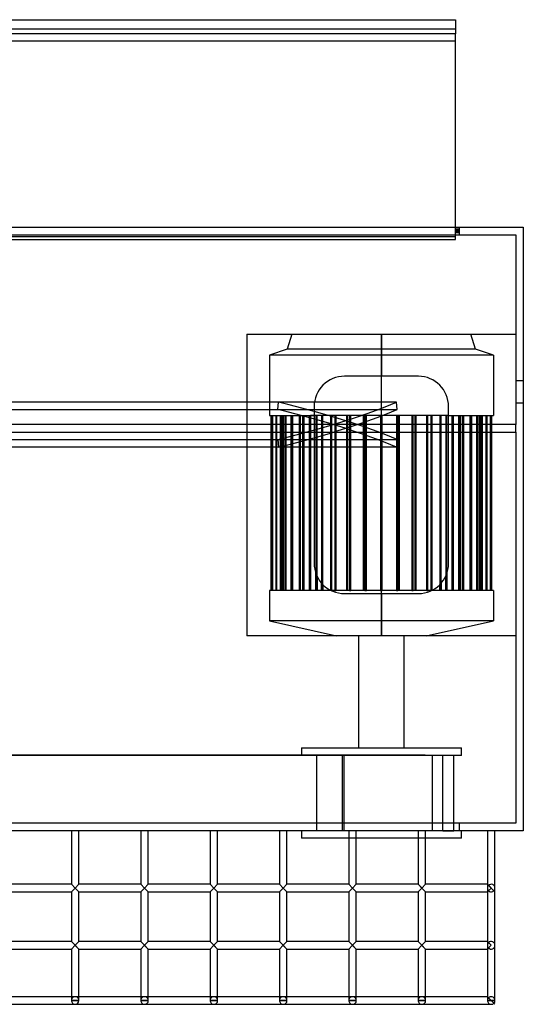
# Model space of a CAD drawing. Header units: millimetres. Extents: x -572 to 572, y -315 to 338.
# Tile 5 of 5: x 239 to 572, y -315 to 338. Entities that reach past the tile are written whole.
import ezdxf

# ---------------------------------------------------------------- set-up
doc = ezdxf.new("R2010")
doc.units = ezdxf.units.MM
doc.layers.add('MAIN-1', color=7, linetype='Continuous')
doc.layers.add('MAIN-2', color=7, linetype='Continuous')

msp = doc.modelspace()

# ---------------------------------------------------------------- linework, layer by layer
at = {"layer": 'MAIN-1'}
for p, q in [((-527.5, 337.53), (527.5, 337.53)), ((527.5, 337.53), (527.5, 328.18)), ((527.5, 328.18), (-527.5, 328.18)), ((527.5, 323.42), (527.5, 328.18)), ((-527.5, 323.42), (527.5, 323.42)), ((527.5, 200), (527.5, 323.42)), ((-572.5, 200), (572.5, 200)), ((572.5, 200), (572.5, -200)), ((572.5, -200), (-572.5, -200)), ((273.13, -200), (273.13, -235.45)), ((278.12, -235.45), (278.12, -200)), ((319.06, -200), (319.06, -235.45)), ((324.06, -235.45), (324.06, -200)), ((365, -200), (365, -235.45)), ((370, -235.45), (370, -200)), ((410.94, -200), (410.94, -235.45)), ((415.94, -235.45), (415.94, -200)), ((425.46, -200), (425.46, -205)), ((456.88, -200), (456.88, -235.45)), ((461.87, -235.45), (461.87, -200)), ((502.81, -200), (502.81, -235.45)), ((507.81, -235.45), (507.81, -200)), ((531.46, -205), (531.46, -200)), ((548.75, -200), (548.75, -235.45)), ((548.75, -200), (548.75, -235.45)), ((553.75, -237.95), (553.75, -200)), ((456.88, -205), (425.46, -205)), ((502.81, -205), (461.87, -205)), ((531.46, -205), (507.81, -205)), ((273.13, -235.45), (232.19, -235.45)), ((232.19, -240.45), (273.13, -240.45)), ((273.13, -235.45), (275.62, -237.95)), ((273.13, -240.45), (275.62, -237.95)), ((273.13, -240.45), (273.13, -273.4)), ((275.62, -237.95), (278.12, -235.45)), ((278.12, -240.45), (275.62, -237.95)), ((319.06, -235.45), (278.12, -235.45)), ((278.12, -240.45), (319.06, -240.45)), ((278.12, -273.4), (278.12, -240.45)), ((319.06, -235.45), (321.56, -237.95)), ((319.06, -240.45), (321.56, -237.95)), ((319.06, -240.45), (319.06, -273.4)), ((321.56, -237.95), (324.06, -235.45)), ((324.06, -240.45), (321.56, -237.95)), ((365, -235.45), (324.06, -235.45)), ((324.06, -240.45), (365, -240.45)), ((324.06, -273.4), (324.06, -240.45)), ((365, -235.45), (367.5, -237.95)), ((365, -240.45), (367.5, -237.95)), ((365, -240.45), (365, -273.4)), ((367.5, -237.95), (370, -235.45)), ((370, -240.45), (367.5, -237.95)), ((410.94, -235.45), (370, -235.45)), ((370, -240.45), (410.94, -240.45)), ((370, -273.4), (370, -240.45)), ((410.94, -235.45), (413.44, -237.95)), ((410.94, -240.45), (413.44, -237.95)), ((410.94, -240.45), (410.94, -273.4)), ((413.44, -237.95), (415.94, -235.45)), ((415.94, -240.45), (413.44, -237.95)), ((456.88, -235.45), (415.94, -235.45)), ((415.94, -240.45), (456.88, -240.45)), ((415.94, -273.4), (415.94, -240.45)), ((456.88, -235.45), (459.38, -237.95)), ((456.88, -240.45), (459.38, -237.95)), ((456.88, -240.45), (456.88, -273.4)), ((459.38, -237.95), (461.87, -235.45)), ((461.87, -240.45), (459.38, -237.95)), ((502.81, -235.45), (461.87, -235.45)), ((461.87, -240.45), (502.81, -240.45)), ((461.87, -273.4), (461.87, -240.45)), ((507.81, -240.45), (502.81, -235.45)), ((502.81, -240.45), (505.31, -237.95)), ((502.81, -240.45), (502.81, -273.4)), ((505.31, -237.95), (507.81, -235.45)), ((507.81, -240.45), (505.31, -237.95)), ((548.75, -235.45), (507.81, -235.45)), ((507.81, -240.45), (548.75, -240.45)), ((507.81, -273.4), (507.81, -240.45)), ((553.75, -240.45), (548.75, -235.45)), ((548.75, -240.45), (551.25, -237.95)), ((548.75, -240.45), (548.75, -273.4)), ((548.75, -240.45), (548.75, -273.4)), ((553.75, -275.9), (553.75, -237.95)), ((273.13, -273.4), (232.19, -273.4)), ((273.13, -273.4), (275.62, -275.9)), ((275.62, -275.9), (278.12, -273.4)), ((319.06, -273.4), (278.12, -273.4)), ((319.06, -273.4), (321.56, -275.9)), ((321.56, -275.9), (324.06, -273.4)), ((365, -273.4), (324.06, -273.4)), ((365, -273.4), (367.5, -275.9)), ((367.5, -275.9), (370, -273.4)), ((410.94, -273.4), (370, -273.4)), ((410.94, -273.4), (413.44, -275.9)), ((413.44, -275.9), (415.94, -273.4)), ((456.88, -273.4), (415.94, -273.4)), ((456.88, -273.4), (459.38, -275.9)), ((459.38, -275.9), (461.87, -273.4)), ((502.81, -273.4), (461.87, -273.4)), ((502.81, -273.4), (505.31, -275.9)), ((505.31, -275.9), (507.81, -273.4)), ((548.75, -273.4), (507.81, -273.4)), ((548.75, -273.4), (551.25, -275.9)), ((232.19, -278.4), (273.13, -278.4)), ((275.62, -275.9), (273.13, -278.4)), ((273.13, -278.4), (273.13, -312.5)), ((278.12, -278.4), (275.62, -275.9)), ((278.12, -312.5), (278.12, -278.4)), ((278.12, -278.4), (319.06, -278.4)), ((321.56, -275.9), (319.06, -278.4)), ((319.06, -278.4), (319.06, -312.5)), ((324.06, -278.4), (321.56, -275.9)), ((324.06, -312.5), (324.06, -278.4)), ((324.06, -278.4), (365, -278.4)), ((367.5, -275.9), (365, -278.4)), ((365, -278.4), (365, -312.5)), ((370, -278.4), (367.5, -275.9)), ((370, -312.5), (370, -278.4)), ((370, -278.4), (410.94, -278.4)), ((413.44, -275.9), (410.94, -278.4)), ((410.94, -278.4), (410.94, -312.5)), ((415.94, -278.4), (413.44, -275.9)), ((415.94, -312.5), (415.94, -278.4)), ((415.94, -278.4), (456.88, -278.4)), ((459.38, -275.9), (456.88, -278.4)), ((456.88, -278.4), (456.88, -312.5)), ((461.87, -278.4), (459.38, -275.9)), ((461.87, -312.5), (461.87, -278.4)), ((461.87, -278.4), (502.81, -278.4)), ((505.31, -275.9), (502.81, -278.4)), ((502.81, -278.4), (502.81, -312.5)), ((507.81, -278.4), (505.31, -275.9)), ((507.81, -312.5), (507.81, -278.4)), ((507.81, -278.4), (548.75, -278.4)), ((551.25, -275.9), (548.75, -278.4)), ((548.75, -278.4), (548.75, -310)), ((548.75, -278.4), (548.75, -312.5)), ((553.75, -312.5), (553.75, -275.9)), ((553.75, -312.5), (553.75, -275.9)), ((273.13, -310), (232.19, -310)), ((278.12, -312.5), (273.13, -312.5)), ((319.06, -310), (278.12, -310)), ((324.06, -312.5), (319.06, -312.5)), ((365, -310), (324.06, -310)), ((370, -312.5), (365, -312.5)), ((410.94, -310), (370, -310)), ((415.94, -312.5), (410.94, -312.5)), ((456.88, -310), (415.94, -310)), ((461.87, -312.5), (456.88, -312.5)), ((502.81, -310), (461.87, -310)), ((507.81, -312.5), (502.81, -312.5)), ((548.75, -310), (507.81, -310)), ((548.75, -310), (553.75, -315)), ((553.75, -312.5), (548.75, -312.5)), ((553.75, -312.5), (553.75, -312.5)), ((553.75, -312.5), (553.75, -312.5)), ((553.75, -312.5), (553.75, -312.5)), ((553.75, -312.5), (553.75, -312.5)), ((553.75, -312.5), (553.75, -312.5)), ((553.75, -312.5), (553.75, -312.5)), ((-551.25, -315), (551.25, -315)), ((551.25, -315), (551.25, -315)), ((551.25, -315), (551.25, -315)), ((551.25, -315), (551.25, -315)), ((551.25, -315), (551.25, -315)), ((551.25, -315), (551.25, -315)), ((551.25, -315), (551.25, -315))]:
    msp.add_line(p, q, dxfattribs=at)
for centre, start, end in [((275.62, -312.5), 180.00002, 270.00002), ((275.62, -312.5), 270.00002, 0), ((321.56, -312.5), 180.00002, 270.00002), ((321.56, -312.5), 270.00002, 0), ((367.5, -312.5), 180.00002, 270.00002), ((367.5, -312.5), 270.00002, 0), ((413.44, -312.5), 180.00002, 270.00002), ((413.44, -312.5), 270.00002, 0), ((459.38, -312.5), 180.00002, 270.00002), ((459.38, -312.5), 270.00002, 0), ((505.31, -312.5), 180.00002, 270.00002), ((505.31, -312.5), 270.00002, 0), ((551.25, -312.5), 180.00002, 270.00002), ((551.25, -312.5), 270.00002, 0), ((551.25, -312.5), 326.24998, 0), ((551.25, -312.5), 303.74998, 315.00001)]:
    msp.add_arc(centre, 2.5, start, end, dxfattribs=at)
at = {"layer": 'MAIN-2'}
for p, q in [((527.5, 331.23), (-527.5, 331.23)), ((527.5, 331.23), (-527.5, 331.23)), ((527.5, 331.23), (-527.5, 331.23)), ((527.5, 331.23), (-527.5, 331.23)), ((527.5, 331.23), (-527.5, 331.23)), ((527.5, 331.23), (-527.5, 331.23)), ((527.5, 331.23), (-527.5, 331.23)), ((527.5, 328.18), (-527.5, 328.18)), ((527.5, 328.18), (-527.5, 328.18)), ((527.5, 328.18), (-527.5, 328.18)), ((527.5, 328.18), (-527.5, 328.18)), ((527.5, 328.18), (-527.5, 328.18)), ((527.5, 328.18), (-527.5, 328.18)), ((527.5, 191.97), (527.5, 200)), ((530, 198.75), (527.5, 198.75)), ((530, 198.75), (527.5, 198.75)), ((530, 198.75), (527.5, 198.75)), ((530, 198.75), (527.5, 198.75)), ((530, 198.75), (527.5, 198.75)), ((530, 198.75), (527.5, 198.75)), ((530, 198.75), (527.5, 198.75)), ((530, 197.89), (527.5, 197.89)), ((530, 197.89), (527.5, 197.89)), ((530, 197.89), (527.5, 197.89)), ((530, 197.89), (527.5, 197.89)), ((530, 197.89), (527.5, 197.89)), ((530, 197.89), (527.5, 197.89)), ((530, 197.89), (527.5, 197.89)), ((527.5, 197.11), (530, 197.11)), ((527.5, 197.11), (530, 197.11)), ((527.5, 197.11), (530, 197.11)), ((527.5, 197.11), (530, 197.11)), ((527.5, 197.11), (530, 197.11)), ((527.5, 197.11), (530, 197.11)), ((527.5, 197.11), (530, 197.11)), ((530, 196.25), (527.5, 196.25)), ((530, 196.25), (527.5, 196.25)), ((530, 196.25), (527.5, 196.25)), ((530, 196.25), (527.5, 196.25)), ((530, 196.25), (527.5, 196.25)), ((530, 196.25), (527.5, 196.25)), ((530, 196.25), (527.5, 196.25)), ((530, 200), (530, 195)), ((530, 200), (530, 200)), ((572.5, 200), (572.5, 200)), ((-567.5, 195), (567.5, 195)), ((527.5, 193.52), (-527.5, 193.52)), ((527.5, 193.52), (-527.5, 193.52)), ((527.5, 193.52), (-527.5, 193.52)), ((527.5, 193.52), (-527.5, 193.52)), ((527.5, 193.52), (-527.5, 193.52)), ((527.5, 193.52), (-527.5, 193.52)), ((527.5, 193.52), (-527.5, 193.52)), ((-527.5, 191.97), (527.5, 191.97)), ((530, 195), (530, 195)), ((567.5, 195), (567.5, 69.2)), ((567.5, 195), (567.5, 195)), ((389.42, 129.2), (389.42, 69.2)), ((389.42, 129.2), (567.5, 129.2)), ((389.42, 129.2), (389.42, 129.2)), ((419.1, 129.2), (416.13, 119.2)), ((478.46, 119.2), (478.46, 129.2)), ((478.46, 129.2), (478.46, 119.2)), ((540.79, 119.2), (537.82, 129.2)), ((567.5, 129.2), (567.5, 129.2)), ((416.13, 119.2), (404.26, 115.2)), ((478.46, 119.2), (416.13, 119.2)), ((478.46, 115.2), (478.46, 119.2)), ((478.46, 119.2), (478.46, 115.2)), ((540.79, 119.2), (478.46, 119.2)), ((552.66, 115.2), (540.79, 119.2)), ((478.46, 115.2), (404.26, 115.2)), ((404.26, 115.2), (404.26, 75.2)), ((478.46, 75.2), (478.46, 115.2)), ((478.46, 115.2), (478.46, 101.2)), ((552.66, 115.2), (478.46, 115.2)), ((552.66, 115.2), (552.66, 75.2)), ((453.94, 101.2), (453.94, 101.2)), ((502.98, 101.2), (453.94, 101.2)), ((502.98, 101.2), (502.98, 101.2)), ((567.5, 98.5), (572.5, 98.5)), ((567.5, 98.5), (572.5, 98.5)), ((52.35, 79.17), (409.96, 79.17)), ((410.36, 84.11), (52.74, 84.11)), ((488.49, 84.11), (130.87, 84.11)), ((131.26, 79.17), (488.88, 79.17)), ((409.96, 79.17), (410.36, 84.11)), ((433.94, 81.2), (433.94, -22.8)), ((433.94, 81.2), (433.94, 81.2)), ((488.88, 79.17), (488.49, 84.11)), ((522.98, 81.2), (522.98, 81.2)), ((522.98, -22.8), (522.98, 81.2)), ((572.5, 83.5), (567.5, 83.5)), ((572.5, 83.5), (567.5, 83.5)), ((404.26, 75.2), (433.94, 75.2)), ((405.26, 75.2), (405.26, 75.2)), ((405.26, 75.2), (405.26, -40.8)), ((406.08, -40.8), (406.08, 75.2)), ((406.08, 75.2), (406.08, -40.8)), ((406.24, 75.2), (406.24, -40.8)), ((406.24, -40.8), (406.24, 75.2)), ((408.69, -40.8), (408.69, 75.2)), ((408.69, 75.2), (408.69, -40.8)), ((409, 75.2), (409, -40.8)), ((409, -40.8), (409, 75.2)), ((411.68, 75.2), (411.68, -40.8)), ((411.68, -40.8), (411.68, 75.2)), ((412.43, -40.8), (412.43, 75.2)), ((412.43, 75.2), (412.43, -40.8)), ((412.58, 75.2), (412.58, -40.8)), ((412.58, -40.8), (412.58, 75.2)), ((413.01, -40.8), (413.01, 75.2)), ((413.01, 75.2), (413.01, -40.8)), ((413.47, 75.2), (413.47, -40.8)), ((413.47, -40.8), (413.47, 75.2)), ((414.8, -40.8), (414.8, 75.2)), ((414.8, 75.2), (414.8, -40.8)), ((415.1, 75.2), (415.1, -40.8)), ((415.1, -40.8), (415.1, 75.2)), ((418.73, -40.8), (418.73, 75.2)), ((418.73, 75.2), (418.73, -40.8)), ((418.95, -40.8), (418.95, 75.2)), ((418.95, 75.2), (418.95, -40.8)), ((419.19, 75.2), (419.19, -40.8)), ((419.19, -40.8), (419.19, 75.2)), ((419.53, 75.2), (419.53, -40.8)), ((419.53, -40.8), (419.53, 75.2)), ((424.14, -40.8), (424.14, 75.2)), ((424.14, 75.2), (424.14, -40.8)), ((424.73, 75.2), (424.73, -40.8)), ((424.73, -40.8), (424.73, 75.2)), ((426.35, -40.8), (426.35, 75.2)), ((426.35, 75.2), (426.35, -40.8)), ((427.05, 75.2), (427.05, -40.8)), ((427.05, -40.8), (427.05, 75.2)), ((430.89, -40.8), (430.89, 75.2)), ((430.89, 75.2), (430.89, -40.8)), ((431.59, 75.2), (431.59, -40.8)), ((438.8, 75.2), (431.59, 75.2)), ((431.59, -40.8), (431.59, 75.2)), ((433.94, 75.2), (433.94, 75.2)), ((435.03, 75.2), (435.03, -40.8)), ((435.84, -40.8), (435.84, 75.2)), ((439.61, 75.2), (438.8, 75.2)), ((438.8, 75.2), (438.8, -40.8)), ((447.7, 75.2), (439.61, 75.2)), ((439.61, -40.8), (439.61, 75.2)), ((444.78, 75.2), (444.78, -40.8)), ((445.67, -40.8), (445.67, 75.2)), ((448.59, 75.2), (447.7, 75.2)), ((447.7, 75.2), (447.7, -40.8)), ((457.35, 75.2), (448.59, 75.2)), ((448.59, -40.8), (448.59, 75.2)), ((455.36, 75.2), (455.36, -40.8)), ((456.32, -40.8), (456.32, 75.2)), ((458.3, 75.2), (457.35, 75.2)), ((457.35, 75.2), (457.35, -40.8)), ((467.52, 75.2), (458.3, 75.2)), ((458.3, -40.8), (458.3, 75.2)), ((466.52, 75.2), (466.52, -40.8)), ((467.5, -40.8), (467.5, 75.2)), ((468.51, 75.2), (467.52, 75.2)), ((467.52, 75.2), (467.52, -40.8)), ((477.96, 75.2), (468.51, 75.2)), ((468.51, -40.8), (468.51, 75.2)), ((478.96, 75.2), (477.96, 75.2)), ((477.96, 75.2), (477.96, 75.2)), ((477.96, 75.2), (477.96, -40.8)), ((488.41, 75.2), (478.96, 75.2)), ((478.96, 75.2), (478.96, 75.2)), ((478.96, -40.8), (478.96, 75.2)), ((489.4, 75.2), (488.41, 75.2)), ((488.41, 75.2), (488.41, -40.8)), ((498.62, 75.2), (489.4, 75.2)), ((489.4, -40.8), (489.4, 75.2)), ((489.42, 75.2), (489.42, -40.8)), ((490.4, -40.8), (490.4, 75.2)), ((499.57, 75.2), (498.62, 75.2)), ((498.62, 75.2), (498.62, -40.8)), ((508.33, 75.2), (499.57, 75.2)), ((499.57, -40.8), (499.57, 75.2)), ((500.6, 75.2), (500.6, -40.8)), ((501.56, -40.8), (501.56, 75.2)), ((509.22, 75.2), (508.33, 75.2)), ((508.33, 75.2), (508.33, -40.8)), ((517.31, 75.2), (509.22, 75.2)), ((509.22, -40.8), (509.22, 75.2)), ((511.25, 75.2), (511.25, -40.8)), ((512.14, -40.8), (512.14, 75.2)), ((518.12, 75.2), (517.31, 75.2)), ((517.31, 75.2), (517.31, -40.8)), ((522.98, 75.2), (518.12, 75.2)), ((518.12, -40.8), (518.12, 75.2)), ((521.08, 75.2), (521.08, -40.8)), ((521.89, -40.8), (521.89, 75.2)), ((522.98, 75.2), (522.98, 75.2)), ((522.98, 75.2), (552.66, 75.2)), ((525.33, -40.8), (525.33, 75.2)), ((525.33, 75.2), (525.33, -40.8)), ((526.03, -40.8), (526.03, 75.2)), ((526.03, 75.2), (526.03, -40.8)), ((529.87, 75.2), (529.87, -40.8)), ((529.87, -40.8), (529.87, 75.2)), ((530.57, -40.8), (530.57, 75.2)), ((530.57, 75.2), (530.57, -40.8)), ((532.19, 75.2), (532.19, -40.8)), ((532.19, -40.8), (532.19, 75.2)), ((532.78, -40.8), (532.78, 75.2)), ((532.78, 75.2), (532.78, -40.8)), ((537.39, 75.2), (537.39, -40.8)), ((537.39, -40.8), (537.39, 75.2)), ((537.73, 75.2), (537.73, -40.8)), ((537.73, -40.8), (537.73, 75.2)), ((537.97, -40.8), (537.97, 75.2)), ((537.97, 75.2), (537.97, -40.8)), ((538.19, -40.8), (538.19, 75.2)), ((538.19, 75.2), (538.19, -40.8)), ((541.82, 75.2), (541.82, -40.8)), ((541.82, -40.8), (541.82, 75.2)), ((542.12, -40.8), (542.12, 75.2)), ((542.12, 75.2), (542.12, -40.8)), ((543.45, 75.2), (543.45, -40.8)), ((543.45, -40.8), (543.45, 75.2)), ((543.91, -40.8), (543.91, 75.2)), ((543.91, 75.2), (543.91, -40.8)), ((544.34, 75.2), (544.34, -40.8)), ((544.34, -40.8), (544.34, 75.2)), ((544.49, -40.8), (544.49, 75.2)), ((544.49, 75.2), (544.49, -40.8)), ((545.24, 75.2), (545.24, -40.8)), ((545.24, -40.8), (545.24, 75.2)), ((547.92, 75.2), (547.92, -40.8)), ((547.92, -40.8), (547.92, 75.2)), ((548.23, -40.8), (548.23, 75.2)), ((548.23, 75.2), (548.23, -40.8)), ((550.68, 75.2), (550.68, -40.8)), ((550.68, -40.8), (550.68, 75.2)), ((550.84, -40.8), (550.84, 75.2)), ((550.84, 75.2), (550.84, -40.8)), ((551.66, 75.2), (551.66, 75.2)), ((551.66, -40.8), (551.66, 75.2)), ((567.5, 69.2), (-567.5, 69.2)), ((389.42, 69.2), (389.42, 69.2)), ((389.42, 69.2), (389.42, 69.2)), ((389.42, 69.2), (389.42, 64.2)), ((530, 69.2), (530, 64.2)), ((567.5, 69.2), (567.5, 69.2)), ((567.5, 64.2), (567.5, 69.2)), ((-567.5, 64.2), (567.5, 64.2)), ((52.35, 59.23), (409.96, 59.23)), ((131.26, 59.23), (488.88, 59.23)), ((389.42, 64.2), (389.42, -70.8)), ((389.42, 64.2), (389.42, 64.2)), ((389.42, 64.2), (389.42, 64.2)), ((409.96, 59.23), (410.36, 54.29)), ((488.88, 59.23), (488.49, 54.29)), ((567.5, 64.2), (567.5, 64.2)), ((567.5, 64.2), (567.5, -195)), ((410.36, 54.29), (52.74, 54.29)), ((488.49, 54.29), (130.87, 54.29)), ((433.94, -22.8), (433.94, -22.8)), ((522.98, -22.8), (522.98, -22.8)), ((435.03, -40.8), (435.03, -29.31)), ((435.84, -31.31), (435.84, -40.8)), ((521.08, -40.8), (521.08, -31.31)), ((521.89, -29.31), (521.89, -40.8)), ((438.8, -40.8), (438.8, -35.87)), ((439.61, -36.76), (439.61, -40.8)), ((517.31, -40.8), (517.31, -36.76)), ((518.12, -35.87), (518.12, -40.8)), ((445.22, -40.8), (404.26, -40.8)), ((404.26, -40.8), (404.26, -60.8)), ((405.26, -40.8), (405.26, -40.8)), ((444.78, -40.8), (444.78, -40.58)), ((445.22, -40.8), (445.22, -40.8)), ((445.22, -40.8), (445.22, -40.8)), ((447.7, -40.8), (445.22, -40.8)), ((447.7, -40.8), (448.59, -40.8)), ((457.35, -40.8), (448.59, -40.8)), ((453.94, -42.8), (502.98, -42.8)), ((453.94, -42.8), (453.94, -42.8)), ((457.35, -40.8), (458.3, -40.8)), ((467.52, -40.8), (458.3, -40.8)), ((467.52, -40.8), (468.51, -40.8)), ((477.96, -40.8), (468.51, -40.8)), ((477.96, -40.8), (477.96, -40.8)), ((477.96, -40.8), (478.96, -40.8)), ((478.46, -60.8), (478.46, -40.8)), ((478.46, -42.8), (478.46, -60.8)), ((478.96, -40.8), (478.96, -40.8)), ((488.41, -40.8), (478.96, -40.8)), ((488.41, -40.8), (489.4, -40.8)), ((498.62, -40.8), (489.4, -40.8)), ((498.62, -40.8), (499.57, -40.8)), ((508.33, -40.8), (499.57, -40.8)), ((502.98, -42.8), (502.98, -42.8)), ((508.33, -40.8), (509.22, -40.8)), ((511.7, -40.8), (509.22, -40.8)), ((511.7, -40.8), (511.7, -40.8)), ((511.7, -40.8), (511.7, -40.8)), ((552.66, -40.8), (511.7, -40.8)), ((512.14, -40.58), (512.14, -40.8)), ((551.66, -40.8), (551.66, -40.8)), ((552.66, -40.8), (552.66, -60.8)), ((478.46, -60.8), (404.26, -60.8)), ((404.26, -60.8), (448.78, -70.8)), ((478.46, -70.8), (478.46, -60.8)), ((478.46, -60.8), (478.46, -70.8)), ((552.66, -60.8), (478.46, -60.8)), ((508.14, -70.8), (552.66, -60.8)), ((567.5, -70.8), (389.42, -70.8)), ((389.42, -70.8), (389.42, -70.8)), ((463.62, -145), (463.62, -70.8)), ((493.3, -70.8), (493.3, -145)), ((567.5, -70.8), (567.5, -70.8)), ((-47.56, -149.97), (429.64, -149.97)), ((507.45, -149.97), (200.11, -149.97)), ((425.46, -145), (425.46, -150)), ((425.46, -145), (531.46, -145)), ((498.33, -150), (425.46, -150)), ((434.55, -149.97), (429.64, -149.97)), ((429.64, -149.97), (429.64, -150)), ((434.55, -150), (434.55, -149.97)), ((453.84, -150), (434.55, -150)), ((435.46, -150), (435.46, -200)), ((452.56, -150), (452.56, -199.99)), ((507.45, -150), (453.84, -150)), ((453.84, -199.99), (453.84, -150)), ((498.33, -150), (498.33, -149.97)), ((512.38, -150), (498.33, -150)), ((507.45, -149.97), (507.45, -150)), ((531.46, -150), (507.45, -150)), ((512.38, -199.99), (512.38, -150)), ((519.28, -199.99), (519.28, -150)), ((526.46, -199.99), (526.46, -150)), ((531.46, -150), (531.46, -145)), ((567.5, -195), (-567.5, -195)), ((530, -195), (530, -200)), ((530, -195), (530, -195)), ((567.5, -195), (567.5, -195)), ((519.28, -199.99), (176.02, -199.99)), ((519.28, -199.99), (526.46, -199.99)), ((521.46, -200), (521.46, -199.99)), ((530, -200), (530, -200)), ((530, -200), (530, -200)), ((530, -200), (530, -200)), ((572.5, -200), (572.5, -200)), ((461.87, -205), (456.88, -205)), ((507.81, -205), (502.81, -205)), ((275.62, -237.95), (273.13, -235.45)), ((275.62, -237.95), (273.13, -235.45)), ((275.62, -237.95), (273.13, -235.45)), ((273.13, -240.45), (275.62, -237.95)), ((273.13, -240.45), (275.62, -237.95)), ((273.13, -240.45), (275.62, -237.95)), ((275.62, -237.95), (278.12, -235.45)), ((275.62, -237.95), (278.12, -235.45)), ((278.12, -235.45), (275.62, -237.95)), ((275.62, -237.95), (278.12, -240.45)), ((278.12, -240.45), (275.62, -237.95)), ((275.62, -237.95), (278.12, -240.45)), ((321.56, -237.95), (319.06, -235.45)), ((321.56, -237.95), (319.06, -235.45)), ((321.56, -237.95), (319.06, -235.45)), ((319.06, -240.45), (321.56, -237.95)), ((319.06, -240.45), (321.56, -237.95)), ((319.06, -240.45), (321.56, -237.95)), ((321.56, -237.95), (324.06, -235.45)), ((321.56, -237.95), (324.06, -235.45)), ((324.06, -235.45), (321.56, -237.95)), ((321.56, -237.95), (324.06, -240.45)), ((324.06, -240.45), (321.56, -237.95)), ((321.56, -237.95), (324.06, -240.45)), ((367.5, -237.95), (365, -235.45)), ((367.5, -237.95), (365, -235.45)), ((367.5, -237.95), (365, -235.45)), ((365, -240.45), (367.5, -237.95)), ((365, -240.45), (367.5, -237.95)), ((365, -240.45), (367.5, -237.95)), ((367.5, -237.95), (370, -235.45)), ((367.5, -237.95), (370, -235.45)), ((370, -235.45), (367.5, -237.95)), ((367.5, -237.95), (370, -240.45)), ((370, -240.45), (367.5, -237.95)), ((367.5, -237.95), (370, -240.45)), ((413.44, -237.95), (410.94, -235.45)), ((413.44, -237.95), (410.94, -235.45)), ((413.44, -237.95), (410.94, -235.45)), ((410.94, -240.45), (413.44, -237.95)), ((410.94, -240.45), (413.44, -237.95)), ((410.94, -240.45), (413.44, -237.95)), ((413.44, -237.95), (415.94, -235.45)), ((413.44, -237.95), (415.94, -235.45)), ((415.94, -235.45), (413.44, -237.95)), ((413.44, -237.95), (415.94, -240.45)), ((415.94, -240.45), (413.44, -237.95)), ((413.44, -237.95), (415.94, -240.45)), ((459.38, -237.95), (456.88, -235.45)), ((459.38, -237.95), (456.88, -235.45)), ((459.38, -237.95), (456.88, -235.45)), ((456.88, -240.45), (459.38, -237.95)), ((456.88, -240.45), (459.38, -237.95)), ((456.88, -240.45), (459.38, -237.95)), ((459.38, -237.95), (461.87, -235.45)), ((459.38, -237.95), (461.87, -235.45)), ((461.87, -235.45), (459.38, -237.95)), ((459.38, -237.95), (461.87, -240.45)), ((461.87, -240.45), (459.38, -237.95)), ((459.38, -237.95), (461.87, -240.45)), ((505.31, -237.95), (502.81, -235.45)), ((505.31, -237.95), (502.81, -235.45)), ((507.81, -240.45), (502.81, -235.45)), ((505.31, -237.95), (502.81, -235.45)), ((502.81, -240.45), (505.31, -237.95)), ((502.81, -240.45), (505.31, -237.95)), ((502.81, -240.45), (505.31, -237.95)), ((505.31, -237.95), (507.81, -235.45)), ((505.31, -237.95), (507.81, -235.45)), ((507.81, -235.45), (505.31, -237.95)), ((505.31, -237.95), (507.81, -240.45)), ((507.81, -240.45), (505.31, -237.95)), ((548.75, -235.45), (548.75, -240.45)), ((549.48, -236.18), (548.75, -235.45)), ((549.48, -236.18), (548.75, -235.45)), ((551.25, -237.95), (548.75, -235.45)), ((548.75, -237.95), (548.75, -237.95)), ((548.75, -237.95), (548.75, -237.95)), ((548.75, -237.95), (548.75, -237.95)), ((548.75, -237.95), (548.75, -237.95)), ((548.75, -237.95), (548.75, -237.95)), ((548.75, -237.95), (548.75, -237.95)), ((548.75, -237.95), (548.75, -237.95)), ((548.75, -240.45), (551.25, -237.95)), ((548.75, -240.45), (549.48, -239.72)), ((548.75, -240.45), (549.48, -239.72)), ((553.75, -237.95), (553.75, -237.95)), ((553.75, -237.95), (553.75, -237.95)), ((553.75, -237.95), (553.75, -237.95)), ((553.75, -237.95), (553.75, -237.95)), ((553.75, -237.95), (553.75, -237.95)), ((553.75, -237.95), (553.75, -237.95)), ((553.75, -237.95), (553.75, -237.95)), ((278.12, -278.4), (273.13, -273.4)), ((275.62, -275.9), (273.13, -273.4)), ((273.13, -273.4), (275.62, -275.9)), ((275.62, -275.9), (273.13, -273.4)), ((278.12, -278.4), (273.13, -273.4)), ((278.12, -273.4), (275.62, -275.9)), ((275.62, -275.9), (278.12, -273.4)), ((278.12, -273.4), (275.62, -275.9)), ((324.06, -278.4), (319.06, -273.4)), ((321.56, -275.9), (319.06, -273.4)), ((319.06, -273.4), (321.56, -275.9)), ((321.56, -275.9), (319.06, -273.4)), ((324.06, -278.4), (319.06, -273.4)), ((324.06, -273.4), (321.56, -275.9)), ((321.56, -275.9), (324.06, -273.4)), ((324.06, -273.4), (321.56, -275.9)), ((370, -278.4), (365, -273.4)), ((367.5, -275.9), (365, -273.4)), ((365, -273.4), (367.5, -275.9)), ((367.5, -275.9), (365, -273.4)), ((370, -278.4), (365, -273.4)), ((370, -273.4), (367.5, -275.9)), ((367.5, -275.9), (370, -273.4)), ((370, -273.4), (367.5, -275.9)), ((415.94, -278.4), (410.94, -273.4)), ((413.44, -275.9), (410.94, -273.4)), ((410.94, -273.4), (413.44, -275.9)), ((413.44, -275.9), (410.94, -273.4)), ((415.94, -278.4), (410.94, -273.4)), ((415.94, -273.4), (413.44, -275.9)), ((413.44, -275.9), (415.94, -273.4)), ((415.94, -273.4), (413.44, -275.9)), ((461.87, -278.4), (456.88, -273.4)), ((459.38, -275.9), (456.88, -273.4)), ((456.88, -273.4), (459.38, -275.9)), ((459.38, -275.9), (456.88, -273.4)), ((461.87, -278.4), (456.88, -273.4)), ((461.87, -273.4), (459.38, -275.9)), ((459.38, -275.9), (461.87, -273.4)), ((461.87, -273.4), (459.38, -275.9)), ((507.81, -278.4), (502.81, -273.4)), ((505.31, -275.9), (502.81, -273.4)), ((502.81, -273.4), (505.31, -275.9)), ((505.31, -275.9), (502.81, -273.4)), ((507.81, -278.4), (502.81, -273.4)), ((507.81, -273.4), (505.31, -275.9)), ((505.31, -275.9), (507.81, -273.4)), ((507.81, -273.4), (505.31, -275.9)), ((548.75, -273.4), (548.75, -278.4)), ((549.48, -274.13), (548.75, -273.4)), ((548.75, -273.4), (549.48, -274.13)), ((551.25, -275.9), (548.75, -273.4)), ((275.62, -275.9), (273.13, -278.4)), ((273.13, -278.4), (275.62, -275.9)), ((273.13, -278.4), (275.62, -275.9)), ((278.12, -278.4), (275.62, -275.9)), ((321.56, -275.9), (319.06, -278.4)), ((319.06, -278.4), (321.56, -275.9)), ((319.06, -278.4), (321.56, -275.9)), ((324.06, -278.4), (321.56, -275.9)), ((367.5, -275.9), (365, -278.4)), ((365, -278.4), (367.5, -275.9)), ((365, -278.4), (367.5, -275.9)), ((370, -278.4), (367.5, -275.9)), ((413.44, -275.9), (410.94, -278.4)), ((410.94, -278.4), (413.44, -275.9)), ((410.94, -278.4), (413.44, -275.9)), ((415.94, -278.4), (413.44, -275.9)), ((459.38, -275.9), (456.88, -278.4)), ((456.88, -278.4), (459.38, -275.9)), ((456.88, -278.4), (459.38, -275.9)), ((461.87, -278.4), (459.38, -275.9)), ((505.31, -275.9), (502.81, -278.4)), ((502.81, -278.4), (505.31, -275.9)), ((502.81, -278.4), (505.31, -275.9)), ((507.81, -278.4), (505.31, -275.9)), ((548.75, -275.9), (548.75, -275.9)), ((548.75, -275.9), (548.75, -275.9)), ((548.75, -275.9), (548.75, -275.9)), ((548.75, -275.9), (548.75, -275.9)), ((548.75, -275.9), (548.75, -275.9)), ((548.75, -275.9), (548.75, -275.9)), ((548.75, -275.9), (548.75, -275.9)), ((548.75, -278.4), (551.25, -275.9)), ((548.75, -278.4), (549.48, -277.67)), ((549.48, -277.67), (548.75, -278.4)), ((553.75, -275.9), (553.75, -275.9)), ((553.75, -275.9), (553.75, -275.9)), ((553.75, -275.9), (553.75, -275.9)), ((553.75, -275.9), (553.75, -275.9)), ((553.75, -275.9), (553.75, -275.9)), ((553.75, -275.9), (553.75, -275.9)), ((553.75, -275.9), (553.75, -275.9)), ((278.12, -310), (273.13, -310)), ((273.13, -312.5), (273.13, -312.5)), ((273.13, -312.5), (273.13, -312.5)), ((273.13, -312.5), (273.13, -312.5)), ((273.13, -312.5), (273.13, -312.5)), ((273.13, -312.5), (273.13, -312.5)), ((273.13, -312.5), (273.13, -312.5)), ((273.13, -312.5), (273.13, -312.5)), ((273.13, -312.5), (278.12, -312.5)), ((278.12, -312.5), (278.12, -312.5)), ((278.12, -312.5), (278.12, -312.5)), ((278.12, -312.5), (278.12, -312.5)), ((278.12, -312.5), (278.12, -312.5)), ((278.12, -312.5), (278.12, -312.5)), ((278.12, -312.5), (278.12, -312.5)), ((278.12, -312.5), (278.12, -312.5)), ((324.06, -310), (319.06, -310)), ((319.06, -312.5), (319.06, -312.5)), ((319.06, -312.5), (319.06, -312.5)), ((319.06, -312.5), (319.06, -312.5)), ((319.06, -312.5), (319.06, -312.5)), ((319.06, -312.5), (319.06, -312.5)), ((319.06, -312.5), (319.06, -312.5)), ((319.06, -312.5), (319.06, -312.5)), ((319.06, -312.5), (324.06, -312.5)), ((324.06, -312.5), (324.06, -312.5)), ((324.06, -312.5), (324.06, -312.5)), ((324.06, -312.5), (324.06, -312.5)), ((324.06, -312.5), (324.06, -312.5)), ((324.06, -312.5), (324.06, -312.5)), ((324.06, -312.5), (324.06, -312.5)), ((324.06, -312.5), (324.06, -312.5)), ((370, -310), (365, -310)), ((365, -312.5), (365, -312.5)), ((365, -312.5), (365, -312.5)), ((365, -312.5), (365, -312.5)), ((365, -312.5), (365, -312.5)), ((365, -312.5), (365, -312.5)), ((365, -312.5), (365, -312.5)), ((365, -312.5), (365, -312.5)), ((365, -312.5), (370, -312.5)), ((370, -312.5), (370, -312.5)), ((370, -312.5), (370, -312.5)), ((370, -312.5), (370, -312.5)), ((370, -312.5), (370, -312.5)), ((370, -312.5), (370, -312.5)), ((370, -312.5), (370, -312.5)), ((370, -312.5), (370, -312.5)), ((415.94, -310), (410.94, -310)), ((410.94, -312.5), (410.94, -312.5)), ((410.94, -312.5), (410.94, -312.5)), ((410.94, -312.5), (410.94, -312.5)), ((410.94, -312.5), (410.94, -312.5)), ((410.94, -312.5), (410.94, -312.5)), ((410.94, -312.5), (410.94, -312.5)), ((410.94, -312.5), (410.94, -312.5)), ((410.94, -312.5), (415.94, -312.5)), ((415.94, -312.5), (415.94, -312.5)), ((415.94, -312.5), (415.94, -312.5)), ((415.94, -312.5), (415.94, -312.5)), ((415.94, -312.5), (415.94, -312.5)), ((415.94, -312.5), (415.94, -312.5)), ((415.94, -312.5), (415.94, -312.5)), ((415.94, -312.5), (415.94, -312.5)), ((461.87, -310), (456.88, -310)), ((456.88, -312.5), (456.88, -312.5)), ((456.88, -312.5), (456.88, -312.5)), ((456.88, -312.5), (456.88, -312.5)), ((456.88, -312.5), (456.88, -312.5)), ((456.88, -312.5), (456.88, -312.5)), ((456.88, -312.5), (456.88, -312.5)), ((456.88, -312.5), (456.88, -312.5)), ((456.88, -312.5), (461.87, -312.5)), ((461.87, -312.5), (461.87, -312.5)), ((461.87, -312.5), (461.87, -312.5)), ((461.87, -312.5), (461.87, -312.5)), ((461.87, -312.5), (461.87, -312.5)), ((461.87, -312.5), (461.87, -312.5)), ((461.87, -312.5), (461.87, -312.5)), ((461.87, -312.5), (461.87, -312.5)), ((507.81, -310), (502.81, -310)), ((502.81, -312.5), (502.81, -312.5)), ((502.81, -312.5), (502.81, -312.5)), ((502.81, -312.5), (502.81, -312.5)), ((502.81, -312.5), (502.81, -312.5)), ((502.81, -312.5), (502.81, -312.5)), ((502.81, -312.5), (502.81, -312.5)), ((502.81, -312.5), (502.81, -312.5)), ((502.81, -312.5), (507.81, -312.5)), ((507.81, -312.5), (507.81, -312.5)), ((507.81, -312.5), (507.81, -312.5)), ((507.81, -312.5), (507.81, -312.5)), ((507.81, -312.5), (507.81, -312.5)), ((507.81, -312.5), (507.81, -312.5)), ((507.81, -312.5), (507.81, -312.5)), ((507.81, -312.5), (507.81, -312.5)), ((548.75, -310), (553.75, -315)), ((548.75, -310), (553.75, -315)), ((548.75, -310), (549.48, -310.73)), ((548.75, -310), (549.48, -310.73)), ((548.75, -310), (553.75, -315)), ((548.75, -310), (553.75, -315)), ((548.75, -310), (553.75, -315)), ((548.75, -310), (553.75, -315)), ((549.48, -310.73), (548.75, -310)), ((549.48, -310.73), (548.75, -310)), ((548.75, -310), (553.75, -315)), ((548.75, -310), (553.75, -315)), ((548.75, -312.5), (548.75, -312.5)), ((548.75, -312.5), (548.75, -312.5)), ((548.75, -312.5), (548.75, -312.5)), ((548.75, -312.5), (548.75, -312.5)), ((548.75, -312.5), (548.75, -312.5)), ((548.75, -312.5), (548.75, -312.5)), ((548.75, -312.5), (548.75, -312.5)), ((548.75, -312.5), (553.75, -312.5)), ((553.75, -312.5), (553.75, -312.5)), ((553.75, -312.5), (553.75, -312.5)), ((553.75, -312.5), (553.75, -312.5)), ((553.75, -312.5), (553.75, -312.5)), ((553.75, -312.5), (553.75, -312.5)), ((553.75, -312.5), (553.75, -312.5)), ((553.75, -312.5), (553.75, -312.5)), ((553.75, -312.5), (553.75, -312.5)), ((553.75, -312.5), (553.75, -312.5)), ((553.75, -312.5), (553.75, -312.5)), ((553.75, -312.5), (553.75, -312.5)), ((553.75, -312.5), (553.75, -312.5)), ((553.75, -312.5), (553.75, -312.5)), ((551.25, -315), (551.25, -315)), ((551.25, -315), (551.25, -315)), ((551.25, -315), (551.25, -315)), ((551.25, -315), (551.25, -315)), ((551.25, -315), (551.25, -315)), ((551.25, -315), (551.25, -315))]:
    msp.add_line(p, q, dxfattribs=at)
for centre, start, end in [((453.94, 81.2), 89.99998, 180.00002), ((502.98, 81.2), 0, 89.99998), ((453.94, -22.8), 179.99998, 270.00002), ((502.98, -22.8), 270.00002, 0)]:
    msp.add_arc(centre, 20, start, end, dxfattribs=at)
for centre, major_axis, ratio, start_param, end_param in [((-0.2, 71.67), (-523.36, -41.45), 0.135476, 2.4606, 2.764626), ((-0.2, 66.73), (523.36, -41.45), 0.135476, 0.376966, 0.680993), ((0.2, 71.67), (-523.36, 41.45), 0.135476, -2.764626, -2.4606), ((0.2, 66.73), (523.36, 41.45), 0.135476, -0.680993, -0.376966), ((551.25, -237.95), (0, 2.5), 1, 0.785398, 1.570796), ((551.25, -237.95), (0, 2.5), 1, 1.570796, 2.356194), ((551.25, -237.95), (2.5, 0), 1, 0, 2.356194), ((551.25, -237.95), (2.5, 0), 1, -2.356194, 0), ((551.25, -275.9), (2.5, 0), 1, 0, 2.356194), ((551.25, -275.9), (0, 2.5), 1, 0.785398, 1.570796), ((551.25, -275.9), (0, 2.5), 1, 1.570796, 2.356194), ((551.25, -275.9), (2.5, 0), 1, -2.356194, 0), ((275.62, -312.5), (2.5, 0), 1, 0, 3.141593), ((321.56, -312.5), (2.5, 0), 1, 0, 3.141593), ((367.5, -312.5), (2.5, 0), 1, 0, 3.141593), ((413.44, -312.5), (2.5, 0), 1, 0, 3.141593), ((459.38, -312.5), (2.5, 0), 1, 0, 3.141593), ((505.31, -312.5), (2.5, 0), 1, 0, 3.141593), ((551.25, -312.5), (2.5, 0), 1, 0, 3.141593)]:
    msp.add_ellipse(centre, major_axis=major_axis, ratio=ratio, start_param=start_param, end_param=end_param, dxfattribs=at)

doc.saveas('drawing.dxf')
